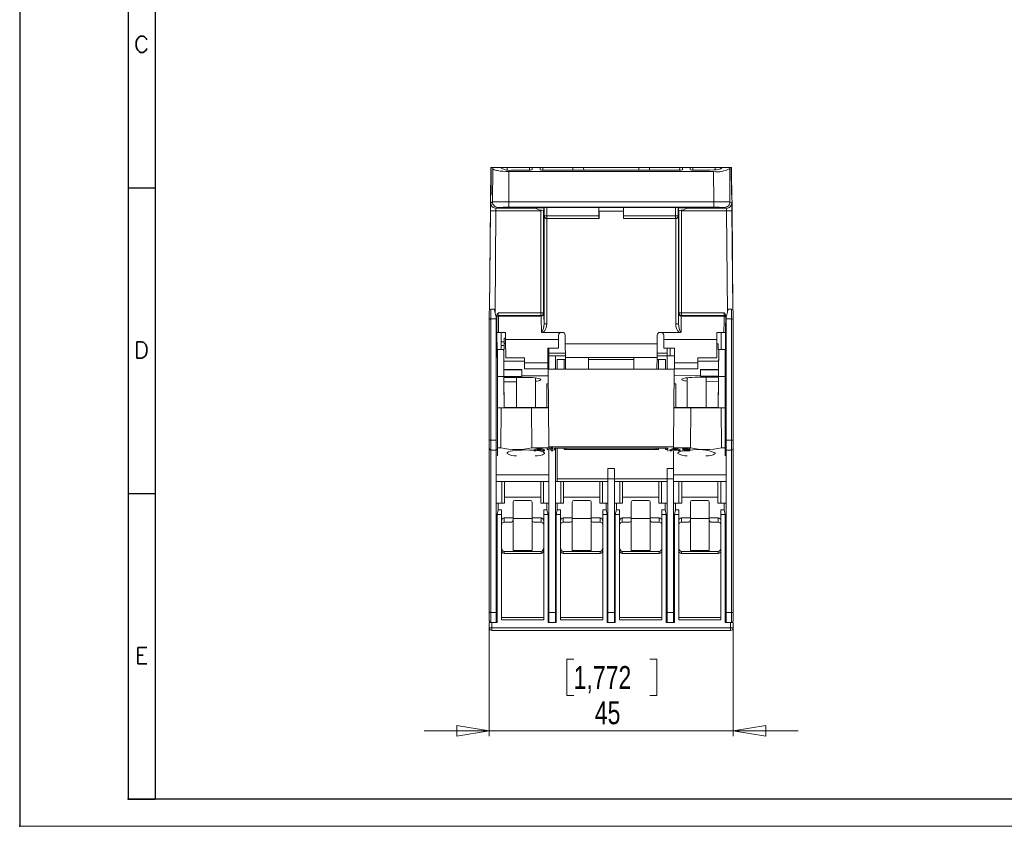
# Model space of a CAD drawing. Header units: millimetres. Extents: x 0 to 420, y 0 to 297.
# Tile 1 of 9: x 0 to 182, y 0 to 149. Entities that reach past the tile are written whole.
import ezdxf

# ---------------------------------------------------------------- set-up
doc = ezdxf.new("R2010")
doc.units = ezdxf.units.MM
doc.header["$PDSIZE"] = -1
doc.layers.add('FORMATO', color=7, linetype='Continuous')
doc.styles.add('SLDTEXTSTYLE0', font='ROMANS')
doc.styles.add('SLDTEXTSTYLE2', font='TXT', dxfattribs={"width": 0.75})
doc.dimstyles.new('SLDDIMSTYLE1', dxfattribs={"dimtxt": 4.233333, "dimasz": 6, "dimexe": 0, "dimexo": 0.0625, "dimgap": 1.058333, "dimtad": 1, "dimrnd": 1e-09, "dimzin": 12, "dimdsep": 46, "dimtxsty": 'SLDTEXTSTYLE2', "dimblk1": 'CLOSED', "dimblk2": 'CLOSED', "dimsah": 1, "dimcen": 0.09, "dimadec": 0, "dimazin": 3, "dimtfac": 1, "dimtmove": 0, "dimatfit": 0, "dimldrblk": 'CLOSED', "dimfxl": 1, "dimfrac": 2, "dimtolj": 1, "dimtzin": 12, "dimarcsym": 0})

# ---------------------------------------------------------------- blocks, each defined once
blk = doc.blocks.new('_CLOSED')
at = {"color": 0, "linetype": 'ByBlock', "lineweight": -2}
for p, q in [((-1, 0.166667), (0, 0)), ((-1, 0.166667), (-1, -0.166667)), ((0, 0), (-1, -0.166667)), ((0, 0), (-1, 0))]:
    blk.add_line(p, q, dxfattribs=at)
blk = doc.blocks.new('_D_2')
at = {"color": 7, "linetype": 'Continuous', "lineweight": 0}
for p, q in [((86.64, 36.92), (86.64, 16.61)), ((131.64, 36.92), (131.64, 16.61)), ((102.21, 30.84), (100.92, 30.84)), ((100.92, 30.84), (100.92, 24.11)), ((116.28, 30.84), (117.57, 30.84)), ((117.57, 30.84), (117.57, 24.11)), ((100.92, 24.11), (102.21, 24.11)), ((117.57, 24.11), (116.28, 24.11)), ((86.64, 17.61), (74.64, 17.61)), ((86.64, 17.61), (131.64, 17.61)), ((131.64, 17.61), (143.64, 17.61))]:
    blk.add_line(p, q, dxfattribs=at)
at = {"color": 7, "linetype": 'Continuous', "lineweight": 0, "xscale": 6, "yscale": 6}
blk.add_blockref('_CLOSED', (86.64, 17.61, -1.49), dxfattribs=at)
at = {"color": 7, "linetype": 'Continuous', "lineweight": 0, "xscale": 6, "yscale": 6, "rotation": 180}
blk.add_blockref('_CLOSED', (131.64, 17.61, -1.49), dxfattribs=at)
at = {"color": 7, "linetype": 'Continuous', "lineweight": 0, "char_height": 4.233, "attachment_point": 1, "style": 'SLDTEXTSTYLE2'}
for s, insert in [('1,772', (102.21, 29.57)), ('45', (106.11, 23.07))]:
    blk.add_mtext(s, dxfattribs=dict(at, insert=insert))

msp = doc.modelspace()

# ---------------------------------------------------------------- linework, layer by layer
at = {"color": 7, "linetype": 'Continuous', "lineweight": 15}
for p, q in [((86.886, 116.52), (86.92, 120.206)), ((86.92, 120.206), (86.95, 121.52)), ((86.991, 120.206), (86.92, 120.206)), ((86.95, 121.52), (87.003, 121.52)), ((87.003, 121.559), (86.958, 116.52)), ((87.003, 121.52), (86.958, 116.52)), ((87.264, 121.52), (87.003, 121.52)), ((87.228, 115.195), (87.281, 121.334)), ((87.281, 121.334), (87.264, 121.52)), ((87.264, 121.52), (88.805, 121.52)), ((88.805, 121.52), (88.806, 121.449)), ((88.805, 121.52), (89.936, 121.52)), ((89.936, 121.52), (94.067, 121.52)), ((90.227, 115.203), (90.276, 120.814)), ((127.995, 120.814), (90.276, 120.814)), ((90.936, 121.075), (94.059, 121.075)), ((94.067, 121.52), (94.567, 121.52)), ((94.56, 121.163), (94.567, 121.52)), ((94.567, 121.52), (96.005, 121.52)), ((96.005, 121.52), (96.011, 121.145)), ((96.005, 121.52), (96.505, 121.52)), ((96.505, 121.52), (102.049, 121.52)), ((96.513, 121.057), (121.759, 121.057)), ((104.049, 121.52), (104.057, 121.057)), ((104.049, 121.52), (114.223, 121.52)), ((114.223, 121.52), (114.215, 121.057)), ((121.767, 121.52), (116.223, 121.52)), ((121.767, 121.52), (122.267, 121.52)), ((122.267, 121.52), (122.26, 121.145)), ((122.267, 121.52), (123.705, 121.52)), ((123.711, 121.163), (123.705, 121.52)), ((123.705, 121.52), (124.205, 121.52)), ((124.205, 121.52), (128.336, 121.52)), ((124.213, 121.075), (127.336, 121.075)), ((127.995, 120.814), (128.044, 115.203)), ((128.336, 121.52), (129.467, 121.52)), ((129.467, 121.52), (129.465, 121.449)), ((129.467, 121.52), (131.007, 121.52)), ((131.007, 121.52), (130.99, 121.334)), ((130.99, 121.334), (131.044, 115.195)), ((131.268, 121.52), (131.007, 121.52)), ((131.268, 121.52), (131.314, 116.52)), ((131.268, 121.52), (131.321, 121.52)), ((131.352, 120.206), (131.28, 120.206)), ((131.321, 121.52), (131.352, 120.206)), ((131.352, 120.206), (131.385, 116.52)), ((86.858, 116.52), (86.841, 114.575)), ((86.958, 116.52), (86.858, 116.52)), ((131.414, 116.52), (131.314, 116.52)), ((131.431, 114.575), (131.414, 116.52)), ((86.672, 95.224), (86.841, 114.575)), ((86.902, 115.033), (87.228, 115.195)), ((90.227, 115.203), (128.044, 115.203)), ((90.227, 114.203), (90.227, 115.203)), ((128.044, 115.203), (128.044, 114.203)), ((131.044, 115.195), (131.369, 115.033)), ((131.6, 95.224), (131.431, 114.575)), ((86.704, 95.31), (86.863, 113.533)), ((96.14, 113.524), (87.863, 113.524)), ((87.902, 114.024), (88.227, 114.186)), ((95.133, 114.024), (87.902, 114.024)), ((89.383, 114.177), (89.384, 114.135)), ((90.227, 114.203), (128.044, 114.203)), ((93.888, 114.135), (93.889, 114.177)), ((94.997, 114.094), (96.71, 114.094)), ((96.282, 113.666), (96.14, 113.524)), ((96.14, 94.747), (96.14, 113.524)), ((96.64, 113.627), (96.64, 94.747)), ((96.767, 114.151), (96.71, 114.094)), ((96.71, 114.094), (96.71, 113.624)), ((96.741, 112.624), (96.767, 112.651)), ((96.767, 112.651), (96.767, 114.151)), ((96.767, 112.651), (97.267, 112.651)), ((106.86, 114.155), (97.267, 114.155)), ((97.267, 114.155), (97.267, 112.651)), ((97.267, 112.651), (97.267, 112.151)), ((97.267, 112.651), (106.86, 112.651)), ((111.412, 114.155), (106.86, 114.155)), ((106.86, 112.651), (106.86, 114.155)), ((106.872, 113.52), (106.872, 114.155)), ((106.886, 113.52), (106.872, 113.52)), ((106.886, 113.52), (106.886, 112.129)), ((111.386, 113.52), (106.886, 113.52)), ((111.4, 113.52), (111.386, 113.52)), ((111.386, 112.129), (111.386, 113.52)), ((111.4, 114.155), (111.4, 113.52)), ((121.005, 114.155), (111.412, 114.155)), ((111.412, 114.155), (111.412, 112.651)), ((111.412, 112.651), (121.005, 112.651)), ((121.005, 112.651), (121.005, 114.155)), ((121.005, 112.151), (121.005, 112.651)), ((121.005, 112.651), (121.505, 112.651)), ((121.562, 114.094), (121.505, 114.151)), ((121.505, 114.151), (121.505, 112.651)), ((121.505, 112.651), (121.531, 112.624)), ((123.275, 114.094), (121.562, 114.094)), ((121.562, 113.624), (121.562, 114.094)), ((121.631, 94.747), (121.631, 113.627)), ((121.99, 113.666), (122.131, 113.524)), ((130.408, 113.524), (122.131, 113.524)), ((122.131, 113.524), (122.131, 94.747)), ((130.369, 114.024), (123.138, 114.024)), ((124.383, 114.177), (124.384, 114.135)), ((128.888, 114.135), (128.889, 114.177)), ((130.044, 114.186), (130.369, 114.024)), ((131.408, 113.533), (131.567, 95.31)), ((96.741, 92.731), (96.741, 112.624)), ((97.241, 112.129), (97.245, 112.129)), ((97.241, 112.129), (97.241, 92.731)), ((97.267, 112.151), (97.245, 112.129)), ((106.886, 112.129), (97.245, 112.129)), ((106.864, 112.151), (97.267, 112.151)), ((106.864, 112.151), (106.886, 112.129)), ((111.386, 112.129), (111.408, 112.151)), ((121.027, 112.129), (111.386, 112.129)), ((121.005, 112.151), (111.408, 112.151)), ((121.027, 112.129), (121.005, 112.151)), ((121.027, 112.129), (121.031, 112.129)), ((121.031, 92.731), (121.031, 112.129)), ((121.531, 112.624), (121.531, 92.731)), ((86.636, 93.495), (86.636, 95.12)), ((86.936, 95.42), (86.936, 93.62)), ((86.936, 95.42), (87.536, 95.42)), ((87.936, 93.927), (87.536, 95.42)), ((88.304, 94.747), (96.14, 94.747)), ((96.14, 94.747), (96.14, 94.248)), ((96.64, 94.747), (96.14, 94.747)), ((96.64, 94.747), (96.704, 94.619)), ((121.567, 94.619), (121.631, 94.747)), ((122.131, 94.747), (121.631, 94.747)), ((122.131, 94.248), (122.131, 94.747)), ((122.131, 94.747), (129.967, 94.747)), ((130.736, 95.42), (130.336, 93.927)), ((130.736, 95.42), (131.336, 95.42)), ((131.336, 93.62), (131.336, 95.42)), ((131.636, 95.12), (131.636, 93.495)), ((86.636, 71.344), (86.636, 93.495)), ((86.936, 93.62), (87.936, 93.62)), ((86.936, 93.62), (86.936, 71.22)), ((87.936, 93.927), (87.936, 93.62)), ((87.936, 93.62), (87.936, 71.22)), ((88.012, 93.816), (88.011, 93.945)), ((88.312, 94.119), (88.311, 94.248)), ((96.14, 94.248), (88.311, 94.248)), ((88.312, 94.119), (96.204, 94.119)), ((96.204, 94.119), (96.14, 94.248)), ((97.241, 92.731), (96.741, 92.731)), ((121.031, 92.731), (121.531, 92.731)), ((122.131, 94.248), (122.067, 94.119)), ((129.959, 94.119), (122.067, 94.119)), ((129.96, 94.248), (122.131, 94.248)), ((129.96, 94.248), (129.959, 94.119)), ((130.26, 93.945), (130.259, 93.816)), ((130.336, 93.62), (130.336, 93.927)), ((130.336, 93.62), (131.336, 93.62)), ((130.336, 71.22), (130.336, 93.62)), ((131.336, 71.22), (131.336, 93.62)), ((131.636, 93.495), (131.636, 71.344)), ((87.936, 91.12), (88.036, 91.12)), ((88.036, 91.12), (88.337, 91.12)), ((88.068, 87.485), (88.036, 91.12)), ((89.636, 91.12), (88.337, 91.12)), ((88.831, 87.963), (88.859, 91.12)), ((96.248, 91.187), (96.352, 91.12)), ((96.352, 91.12), (96.566, 91.12)), ((96.609, 91.12), (96.352, 91.12)), ((96.609, 91.12), (100.14, 91.12)), ((118.131, 91.12), (121.662, 91.12)), ((121.662, 91.12), (121.919, 91.12)), ((121.919, 91.12), (122.023, 91.187)), ((128.636, 91.12), (129.935, 91.12)), ((129.441, 87.963), (129.413, 91.12)), ((129.935, 91.12), (130.236, 91.12)), ((130.236, 91.12), (130.204, 87.485)), ((130.236, 91.12), (130.336, 91.12)), ((89.386, 89.398), (88.844, 89.398)), ((89.386, 90.082), (89.645, 90.083)), ((89.386, 89.102), (89.386, 90.082)), ((89.654, 89.06), (89.386, 89.059)), ((89.386, 89.059), (89.386, 87.94)), ((89.636, 89.33), (89.636, 90.03)), ((89.636, 89.246), (89.636, 89.33)), ((89.636, 89.246), (89.636, 89.06)), ((89.647, 89.823), (99.436, 89.823)), ((89.647, 89.823), (89.677, 86.42)), ((99.436, 89.823), (99.436, 90.62)), ((99.436, 89.823), (99.436, 88.22)), ((100.64, 90.624), (100.654, 89.02)), ((100.654, 89.02), (100.676, 86.52)), ((100.654, 89.02), (117.617, 89.02)), ((117.596, 86.52), (117.617, 89.02)), ((117.631, 90.624), (117.617, 89.02)), ((118.836, 90.62), (118.836, 89.823)), ((118.836, 88.22), (118.836, 89.823)), ((118.836, 89.823), (128.624, 89.823)), ((128.624, 89.823), (128.595, 86.42)), ((128.886, 89.013), (128.617, 89.017)), ((128.636, 89.33), (128.636, 89.248)), ((128.636, 89.248), (128.636, 89.017)), ((87.936, 87.32), (88.069, 87.32)), ((89.293, 87.963), (88.135, 87.963)), ((88.136, 82.963), (88.136, 87.954)), ((88.838, 88.718), (89.386, 88.716)), ((89.293, 87.94), (89.386, 87.94)), ((97.436, 88.22), (99.436, 88.22)), ((97.436, 85.52), (97.436, 88.22)), ((97.605, 88.22), (97.617, 86.82)), ((97.612, 87.32), (100.669, 87.32)), ((117.603, 87.32), (119.447, 87.32)), ((120.836, 88.22), (118.836, 88.22)), ((119.439, 88.22), (119.451, 86.82)), ((120.023, 88.22), (120.028, 86.82)), ((120.836, 85.52), (120.836, 88.22)), ((128.886, 87.94), (128.886, 89.013)), ((128.886, 87.94), (128.979, 87.94)), ((130.137, 87.963), (128.979, 87.963)), ((130.136, 82.963), (130.136, 87.954)), ((130.203, 87.32), (130.336, 87.32)), ((88.073, 86.82), (87.936, 86.82)), ((88.076, 86.52), (88.136, 86.52)), ((89.311, 85.815), (89.324, 84.363)), ((89.677, 86.42), (93.136, 86.42)), ((93.136, 86.42), (93.136, 85.52)), ((93.136, 85.52), (97.436, 85.52)), ((93.136, 85.52), (93.136, 84.42)), ((97.436, 85.52), (97.436, 84.42)), ((98.836, 86.82), (97.616, 86.82)), ((97.624, 85.815), (97.636, 84.416)), ((98.836, 86.82), (98.836, 84.356)), ((100.673, 86.82), (98.836, 86.82)), ((100.436, 86.12), (99.136, 86.12)), ((99.136, 86.12), (99.136, 84.356)), ((100.436, 86.12), (100.679, 86.12)), ((100.436, 86.12), (100.436, 84.356)), ((100.676, 86.52), (100.695, 84.356)), ((100.676, 86.52), (104.936, 86.52)), ((104.936, 84.356), (104.936, 86.52)), ((104.936, 86.52), (113.336, 86.52)), ((104.936, 86.12), (113.336, 86.12)), ((113.336, 86.52), (113.336, 84.356)), ((113.336, 86.52), (117.596, 86.52)), ((117.577, 84.356), (117.596, 86.52)), ((117.592, 86.12), (117.836, 86.12)), ((119.476, 86.82), (117.598, 86.82)), ((117.836, 86.12), (117.836, 84.356)), ((119.136, 86.12), (117.836, 86.12)), ((119.136, 86.12), (119.136, 84.356)), ((119.476, 86.82), (119.476, 84.509)), ((120.836, 86.82), (119.476, 86.82)), ((125.136, 85.52), (120.836, 85.52)), ((120.836, 85.52), (120.836, 84.42)), ((128.595, 86.42), (125.136, 86.42)), ((125.136, 86.42), (125.136, 85.52)), ((125.136, 85.52), (125.136, 84.42)), ((128.96, 85.815), (128.948, 84.363)), ((130.136, 86.52), (130.196, 86.52)), ((130.336, 86.82), (130.198, 86.82)), ((89.324, 84.363), (89.323, 84.419)), ((89.323, 84.419), (89.345, 81.927)), ((89.324, 84.363), (92.636, 84.306)), ((89.325, 84.213), (92.636, 84.165)), ((92.636, 84.306), (92.636, 83.121)), ((93.136, 84.42), (97.436, 84.42)), ((97.519, 84.416), (97.519, 84.321)), ((97.636, 84.416), (97.519, 84.416)), ((97.519, 84.321), (120.753, 84.321)), ((97.519, 84.321), (97.644, 69.999)), ((97.636, 84.416), (97.636, 84.547)), ((98.801, 84.356), (98.801, 84.547)), ((98.801, 84.356), (119.471, 84.356)), ((119.471, 84.509), (119.471, 84.356)), ((120.753, 84.321), (120.628, 69.999)), ((120.753, 84.416), (121.036, 84.416)), ((120.753, 84.321), (120.753, 84.416)), ((125.136, 84.42), (120.836, 84.42)), ((121.036, 84.416), (121.036, 84.42)), ((128.948, 84.363), (125.636, 84.306)), ((125.636, 84.306), (125.636, 83.16)), ((128.947, 84.213), (125.636, 84.165)), ((128.948, 84.421), (128.926, 81.856)), ((128.948, 84.363), (128.948, 84.421)), ((89.335, 82.963), (88.136, 82.963)), ((88.136, 82.963), (88.136, 77.191)), ((88.136, 82.877), (88.136, 82.715)), ((92.636, 82.981), (89.334, 82.972)), ((93.636, 82.813), (89.334, 82.814)), ((89.334, 82.032), (91.636, 82.031)), ((89.386, 77.191), (89.335, 82.963)), ((89.345, 81.927), (89.345, 81.88)), ((89.345, 81.88), (89.386, 77.244)), ((91.636, 82.813), (91.636, 77.244)), ((92.636, 83.121), (97.53, 83.121)), ((92.636, 83.121), (92.636, 82.981)), ((95.136, 77.245), (95.136, 82.733)), ((125.636, 83.16), (120.741, 83.118)), ((123.136, 82.752), (123.136, 77.245)), ((128.935, 82.881), (124.636, 82.844)), ((125.636, 83.16), (125.636, 83.02)), ((125.636, 83.02), (128.936, 83.039)), ((126.636, 77.244), (126.636, 82.861)), ((126.636, 82.079), (128.928, 82.098)), ((128.886, 77.191), (128.936, 82.963)), ((128.926, 81.809), (128.886, 77.244)), ((128.926, 81.856), (128.926, 81.809)), ((130.136, 82.963), (128.936, 82.963)), ((130.136, 82.963), (130.136, 77.191)), ((130.136, 82.877), (130.136, 82.715)), ((97.543, 81.639), (97.236, 81.639)), ((97.236, 77.245), (97.236, 81.639)), ((120.729, 81.639), (121.036, 81.639)), ((121.036, 77.245), (121.036, 81.639)), ((88.136, 77.191), (88.846, 77.191)), ((88.136, 77.191), (88.136, 69.843)), ((88.76, 69.843), (88.846, 77.191)), ((88.846, 77.191), (89.386, 77.191)), ((97.236, 77.245), (89.386, 77.244)), ((89.386, 77.244), (89.386, 77.207)), ((89.386, 77.207), (89.386, 77.191)), ((97.581, 77.191), (94.426, 77.191)), ((94.426, 77.191), (94.511, 69.843)), ((97.581, 77.245), (97.236, 77.245)), ((120.69, 77.245), (121.036, 77.245)), ((123.846, 77.191), (120.69, 77.191)), ((121.036, 77.245), (128.886, 77.244)), ((123.76, 69.843), (123.846, 77.191)), ((128.886, 77.244), (128.886, 77.207)), ((128.886, 77.207), (128.886, 77.191)), ((128.886, 77.191), (129.426, 77.191)), ((129.426, 77.191), (130.136, 77.191)), ((129.426, 77.191), (129.511, 69.843)), ((130.136, 77.191), (130.136, 69.843)), ((86.636, 69.72), (86.636, 71.344)), ((86.936, 71.22), (87.936, 71.22)), ((86.936, 71.22), (86.936, 69.42)), ((87.936, 71.22), (87.936, 69.42)), ((131.336, 71.22), (130.336, 71.22)), ((130.336, 69.42), (130.336, 71.22)), ((131.336, 69.42), (131.336, 71.22)), ((131.636, 71.344), (131.636, 69.72)), ((86.636, 39.544), (86.636, 69.72)), ((86.936, 69.42), (87.936, 69.42)), ((86.936, 69.42), (86.936, 39.42)), ((87.936, 69.52), (88.136, 69.52)), ((87.936, 69.42), (87.936, 39.42)), ((88.136, 68.321), (88.136, 69.843)), ((88.136, 69.843), (88.76, 69.843)), ((94.511, 69.843), (97.645, 69.843)), ((95.728, 69.833), (94.916, 69.442)), ((94.916, 69.245), (95.728, 69.636)), ((94.916, 69.442), (94.916, 69.245)), ((95.231, 69.245), (94.916, 69.245)), ((95.524, 69.385), (95.231, 69.245)), ((96.228, 69.385), (95.524, 69.385)), ((95.621, 69.432), (95.876, 69.555)), ((96.131, 69.432), (95.621, 69.432)), ((96.024, 69.833), (95.728, 69.833)), ((95.728, 69.636), (95.728, 69.833)), ((95.728, 69.636), (96.024, 69.636)), ((95.876, 69.555), (96.131, 69.432)), ((96.836, 69.442), (96.024, 69.833)), ((96.024, 69.636), (96.024, 69.833)), ((96.024, 69.636), (96.836, 69.245)), ((96.52, 69.245), (96.228, 69.385)), ((96.836, 69.245), (96.52, 69.245)), ((96.836, 69.245), (96.836, 69.442)), ((98.036, 69.833), (97.336, 69.724)), ((97.336, 69.527), (97.336, 69.724)), ((97.336, 69.527), (98.036, 69.636)), ((97.547, 69.494), (97.336, 69.527)), ((98.036, 69.57), (97.547, 69.494)), ((97.636, 69.382), (97.636, 39.42)), ((97.644, 69.999), (120.628, 69.999)), ((97.644, 69.999), (97.645, 69.843)), ((98.336, 69.833), (98.036, 69.833)), ((98.036, 69.636), (98.036, 69.833)), ((98.036, 69.636), (98.336, 69.636)), ((98.036, 69.245), (98.036, 69.57)), ((98.036, 69.245), (98.336, 69.245)), ((98.336, 69.636), (98.336, 69.833)), ((98.336, 69.636), (98.336, 69.245)), ((98.67, 69.382), (98.674, 69.762)), ((98.836, 69.52), (98.671, 69.52)), ((119.598, 69.762), (98.674, 69.762)), ((98.836, 69.762), (98.836, 69.52)), ((98.836, 69.52), (98.836, 39.42)), ((99.136, 69.762), (99.136, 64.12)), ((100.436, 69.762), (100.436, 69.52)), ((117.836, 69.52), (100.436, 69.52)), ((100.822, 69.762), (100.824, 69.52)), ((100.824, 69.52), (117.447, 69.52)), ((117.449, 69.762), (117.447, 69.52)), ((117.836, 69.762), (117.836, 69.52)), ((119.136, 69.762), (119.136, 69.52)), ((119.136, 69.52), (119.6, 69.52)), ((119.476, 69.762), (119.476, 69.52)), ((119.598, 69.762), (119.603, 69.207)), ((120.748, 69.833), (119.936, 69.442)), ((119.936, 69.245), (120.748, 69.636)), ((119.936, 69.442), (119.936, 69.245)), ((120.251, 69.245), (119.936, 69.245)), ((120.543, 69.385), (120.251, 69.245)), ((121.256, 69.385), (120.543, 69.385)), ((120.628, 69.999), (120.626, 69.843)), ((120.626, 69.843), (123.76, 69.843)), ((120.636, 66.022), (120.636, 69.207)), ((120.64, 69.432), (120.903, 69.559)), ((121.16, 69.432), (120.64, 69.432)), ((121.063, 69.833), (120.748, 69.833)), ((120.748, 69.636), (120.748, 69.833)), ((120.748, 69.636), (121.063, 69.636)), ((120.903, 69.559), (121.16, 69.432)), ((121.856, 69.442), (121.063, 69.833)), ((121.063, 69.636), (121.063, 69.833)), ((121.063, 69.636), (121.856, 69.245)), ((121.541, 69.245), (121.256, 69.385)), ((121.856, 69.245), (121.541, 69.245)), ((121.856, 69.245), (121.856, 69.442)), ((122.356, 69.534), (122.356, 69.732)), ((122.356, 69.534), (122.356, 69.511)), ((122.451, 69.511), (122.356, 69.489)), ((122.356, 69.511), (122.656, 69.511)), ((123.293, 69.503), (122.356, 69.292)), ((122.356, 69.292), (122.356, 69.489)), ((122.356, 69.292), (122.356, 69.245)), ((122.356, 69.245), (123.656, 69.245)), ((122.656, 69.511), (122.656, 69.534)), ((123.54, 69.476), (122.721, 69.292)), ((122.721, 69.292), (123.656, 69.292)), ((123.656, 69.534), (123.656, 69.732)), ((123.656, 69.292), (123.656, 69.489)), ((123.656, 69.292), (123.656, 69.245)), ((129.511, 69.843), (130.136, 69.843)), ((130.136, 69.843), (130.136, 68.321)), ((130.136, 69.52), (130.336, 69.52)), ((130.336, 69.42), (131.336, 69.42)), ((130.336, 39.42), (130.336, 69.42)), ((131.336, 39.42), (131.336, 69.42)), ((131.636, 69.72), (131.636, 39.544)), ((89.936, 68.789), (89.936, 68.89)), ((96.836, 68.89), (96.836, 68.789)), ((121.436, 68.789), (121.436, 68.89)), ((128.336, 68.89), (128.336, 68.789)), ((108.536, 66.022), (109.736, 66.022)), ((108.536, 64.116), (108.536, 66.022)), ((109.736, 64.116), (109.736, 66.022)), ((119.436, 66.022), (120.636, 66.022)), ((119.436, 64.116), (119.436, 66.022)), ((120.636, 64.116), (120.636, 66.022)), ((87.936, 64.82), (97.636, 64.82)), ((88.936, 63.62), (87.936, 63.62)), ((88.936, 59.62), (88.936, 63.62)), ((89.436, 63.62), (88.936, 63.62)), ((89.436, 59.62), (89.436, 63.62)), ((96.136, 63.62), (89.436, 63.62)), ((96.136, 59.62), (96.136, 63.62)), ((96.636, 63.62), (96.136, 63.62)), ((96.636, 59.62), (96.636, 63.62)), ((97.636, 63.62), (96.636, 63.62)), ((99.136, 63.62), (98.836, 63.62)), ((99.136, 64.12), (108.536, 64.12)), ((99.136, 63.62), (99.136, 64.12)), ((108.536, 63.62), (99.136, 63.62)), ((99.836, 59.62), (99.836, 63.62)), ((100.336, 59.62), (100.336, 63.62)), ((107.036, 59.62), (107.036, 63.62)), ((107.536, 59.62), (107.536, 63.62)), ((108.536, 64.116), (109.736, 64.116)), ((108.536, 64.116), (108.536, 39.42)), ((109.736, 64.12), (119.436, 64.12)), ((109.736, 64.116), (109.736, 39.42)), ((119.436, 63.62), (109.736, 63.62)), ((110.736, 59.62), (110.736, 63.62)), ((111.236, 59.62), (111.236, 63.62)), ((117.936, 59.62), (117.936, 63.62)), ((118.436, 59.62), (118.436, 63.62)), ((119.436, 64.116), (120.636, 64.116)), ((119.436, 64.116), (119.436, 39.42)), ((120.636, 64.82), (130.336, 64.82)), ((120.636, 64.116), (120.636, 39.42)), ((121.636, 63.62), (120.636, 63.62)), ((121.636, 59.62), (121.636, 63.62)), ((122.136, 63.62), (121.636, 63.62)), ((122.136, 59.62), (122.136, 63.62)), ((128.836, 63.62), (122.136, 63.62)), ((128.836, 59.62), (128.836, 63.62)), ((129.336, 63.62), (128.836, 63.62)), ((129.336, 59.62), (129.336, 63.62)), ((130.336, 63.62), (129.336, 63.62)), ((96.136, 60.72), (89.436, 60.72)), ((91.336, 60.12), (94.236, 60.12)), ((107.036, 60.72), (100.336, 60.72)), ((102.236, 60.12), (105.136, 60.12)), ((117.936, 60.72), (111.236, 60.72)), ((113.136, 60.12), (116.036, 60.12)), ((128.836, 60.72), (122.136, 60.72)), ((124.036, 60.12), (126.936, 60.12)), ((88.936, 59.62), (87.936, 59.62)), ((88.086, 57.52), (88.286, 58.386)), ((88.286, 59.62), (88.286, 58.386)), ((88.286, 58.386), (88.886, 58.386)), ((88.886, 58.386), (88.886, 57.52)), ((89.436, 59.62), (88.936, 59.62)), ((91.036, 56.92), (91.036, 59.82)), ((94.536, 59.82), (94.536, 56.92)), ((96.636, 59.62), (96.136, 59.62)), ((97.636, 59.62), (96.636, 59.62)), ((96.686, 58.386), (97.286, 58.386)), ((96.686, 58.386), (96.686, 57.52)), ((97.286, 58.386), (97.286, 59.62)), ((97.486, 57.52), (97.286, 58.386)), ((99.836, 59.62), (98.836, 59.62)), ((98.986, 57.52), (99.186, 58.386)), ((99.186, 59.62), (99.186, 58.386)), ((99.186, 58.386), (99.786, 58.386)), ((99.786, 58.386), (99.786, 57.52)), ((100.336, 59.62), (99.836, 59.62)), ((101.936, 56.92), (101.936, 59.82)), ((105.436, 59.82), (105.436, 56.92)), ((107.536, 59.62), (107.036, 59.62)), ((108.536, 59.62), (107.536, 59.62)), ((107.586, 58.386), (108.186, 58.386)), ((107.586, 58.386), (107.586, 57.52)), ((108.186, 58.386), (108.186, 59.62)), ((108.386, 57.52), (108.186, 58.386)), ((110.736, 59.62), (109.736, 59.62)), ((109.886, 57.52), (110.086, 58.386)), ((110.086, 59.62), (110.086, 58.386)), ((110.086, 58.386), (110.686, 58.386)), ((110.686, 58.386), (110.686, 57.52)), ((111.236, 59.62), (110.736, 59.62)), ((112.836, 56.92), (112.836, 59.82)), ((116.336, 59.82), (116.336, 56.92)), ((118.436, 59.62), (117.936, 59.62)), ((119.436, 59.62), (118.436, 59.62)), ((118.486, 58.386), (119.086, 58.386)), ((118.486, 58.386), (118.486, 57.52)), ((119.086, 58.386), (119.086, 59.62)), ((119.286, 57.52), (119.086, 58.386)), ((121.636, 59.62), (120.636, 59.62)), ((120.786, 57.52), (120.986, 58.386)), ((120.986, 59.62), (120.986, 58.386)), ((120.986, 58.386), (121.586, 58.386)), ((121.586, 58.386), (121.586, 57.52)), ((122.136, 59.62), (121.636, 59.62)), ((123.736, 56.92), (123.736, 59.82)), ((127.236, 59.82), (127.236, 56.92)), ((129.336, 59.62), (128.836, 59.62)), ((130.336, 59.62), (129.336, 59.62)), ((129.386, 58.386), (129.986, 58.386)), ((129.386, 58.386), (129.386, 57.52)), ((129.986, 58.386), (129.986, 59.62)), ((129.986, 58.386), (130.186, 57.52)), ((88.086, 56.82), (87.936, 56.82)), ((88.086, 57.52), (88.086, 37.62)), ((88.886, 57.52), (88.086, 57.52)), ((88.886, 38.12), (88.886, 57.52)), ((89.386, 56.92), (91.036, 56.92)), ((89.386, 56.92), (89.386, 56.12)), ((91.036, 56.42), (91.036, 56.92)), ((94.536, 56.82), (91.036, 56.82)), ((91.036, 56.42), (91.036, 50.87)), ((94.536, 56.92), (96.186, 56.92)), ((94.536, 56.92), (94.536, 56.42)), ((94.536, 50.87), (94.536, 56.42)), ((96.186, 56.12), (96.186, 56.92)), ((96.686, 57.52), (96.686, 38.12)), ((97.486, 57.52), (96.686, 57.52)), ((97.486, 37.62), (97.486, 57.52)), ((97.636, 56.82), (97.486, 56.82)), ((98.986, 56.82), (98.836, 56.82)), ((98.986, 57.52), (98.986, 37.62)), ((99.786, 57.52), (98.986, 57.52)), ((99.786, 38.12), (99.786, 57.52)), ((100.286, 56.92), (101.936, 56.92)), ((100.286, 56.92), (100.286, 56.12)), ((101.936, 56.42), (101.936, 56.92)), ((105.436, 56.82), (101.936, 56.82)), ((101.936, 56.42), (101.936, 50.87)), ((105.436, 56.92), (107.086, 56.92)), ((105.436, 56.92), (105.436, 56.42)), ((105.436, 50.87), (105.436, 56.42)), ((107.086, 56.12), (107.086, 56.92)), ((107.586, 57.52), (107.586, 38.12)), ((108.386, 57.52), (107.586, 57.52)), ((108.386, 37.62), (108.386, 57.52)), ((108.536, 56.82), (108.386, 56.82)), ((109.886, 56.82), (109.736, 56.82)), ((109.886, 57.52), (109.886, 37.62)), ((110.686, 57.52), (109.886, 57.52)), ((110.686, 38.12), (110.686, 57.52)), ((111.186, 56.92), (112.836, 56.92)), ((111.186, 56.92), (111.186, 56.12)), ((112.836, 56.42), (112.836, 56.92)), ((116.336, 56.82), (112.836, 56.82)), ((112.836, 56.42), (112.836, 50.87)), ((116.336, 56.92), (117.986, 56.92)), ((116.336, 56.92), (116.336, 56.42)), ((116.336, 50.87), (116.336, 56.42)), ((117.986, 56.12), (117.986, 56.92)), ((118.486, 57.52), (118.486, 38.12)), ((119.286, 57.52), (118.486, 57.52)), ((119.286, 37.62), (119.286, 57.52)), ((119.436, 56.82), (119.286, 56.82)), ((120.786, 56.82), (120.636, 56.82)), ((121.586, 57.52), (120.786, 57.52)), ((120.786, 57.52), (120.786, 37.62)), ((121.586, 38.12), (121.586, 57.52)), ((122.086, 56.92), (123.736, 56.92)), ((122.086, 56.92), (122.086, 56.12)), ((123.736, 56.42), (123.736, 56.92)), ((127.236, 56.82), (123.736, 56.82)), ((123.736, 56.42), (123.736, 50.87)), ((127.236, 56.92), (128.886, 56.92)), ((127.236, 56.92), (127.236, 56.42)), ((127.236, 50.87), (127.236, 56.42)), ((128.886, 56.12), (128.886, 56.92)), ((129.386, 57.52), (129.386, 38.12)), ((130.186, 57.52), (129.386, 57.52)), ((130.186, 37.62), (130.186, 57.52)), ((130.336, 56.82), (130.186, 56.82)), ((89.386, 56.12), (90.736, 56.12)), ((94.836, 56.12), (96.186, 56.12)), ((100.286, 56.12), (101.636, 56.12)), ((105.736, 56.12), (107.086, 56.12)), ((111.186, 56.12), (112.536, 56.12)), ((116.636, 56.12), (117.986, 56.12)), ((122.086, 56.12), (123.436, 56.12)), ((127.536, 56.12), (128.886, 56.12)), ((91.036, 50.87), (94.536, 50.87)), ((91.286, 50.87), (91.286, 50.72)), ((94.286, 50.72), (94.286, 50.87)), ((101.936, 50.87), (105.436, 50.87)), ((102.186, 50.87), (102.186, 50.72)), ((105.186, 50.72), (105.186, 50.87)), ((112.836, 50.87), (116.336, 50.87)), ((113.086, 50.87), (113.086, 50.72)), ((116.086, 50.72), (116.086, 50.87)), ((123.736, 50.87), (127.236, 50.87)), ((123.986, 50.87), (123.986, 50.72)), ((126.986, 50.72), (126.986, 50.87)), ((89.386, 50.72), (89.386, 50.32)), ((89.386, 50.72), (96.186, 50.72)), ((89.386, 50.32), (96.186, 50.32)), ((96.186, 50.32), (96.186, 50.72)), ((100.286, 50.72), (100.286, 50.32)), ((100.286, 50.72), (107.086, 50.72)), ((100.286, 50.32), (107.086, 50.32)), ((107.086, 50.32), (107.086, 50.72)), ((111.186, 50.72), (111.186, 50.32)), ((111.186, 50.72), (117.986, 50.72)), ((111.186, 50.32), (117.986, 50.32)), ((117.986, 50.32), (117.986, 50.72)), ((122.086, 50.72), (122.086, 50.32)), ((122.086, 50.72), (128.886, 50.72)), ((122.086, 50.32), (128.886, 50.32)), ((128.886, 50.32), (128.886, 50.72)), ((88.086, 43.511), (87.936, 42.952)), ((97.486, 42.32), (97.636, 42.32)), ((97.486, 42.12), (97.614, 42.12)), ((97.636, 42.119), (97.614, 42.12)), ((98.836, 42.32), (98.986, 42.32)), ((108.386, 42.32), (108.536, 42.32)), ((108.413, 41.85), (108.536, 40.62)), ((109.736, 42.32), (109.886, 42.32)), ((109.736, 40.62), (109.859, 41.85)), ((119.286, 42.32), (119.436, 42.32)), ((120.636, 42.32), (120.786, 42.32)), ((120.657, 42.12), (120.636, 42.119)), ((120.657, 42.12), (120.786, 42.12)), ((130.186, 43.511), (130.336, 42.952)), ((87.936, 40.233), (88.086, 40.22)), ((130.336, 40.233), (130.186, 40.22)), ((86.636, 37.92), (86.636, 39.544)), ((86.936, 39.42), (87.936, 39.42)), ((86.936, 39.42), (86.936, 37.62)), ((87.936, 39.42), (87.936, 37.62)), ((88.886, 38.522), (96.686, 38.522)), ((97.636, 39.42), (98.836, 39.42)), ((97.636, 37.62), (97.636, 39.42)), ((98.836, 39.62), (98.864, 39.62)), ((98.836, 39.42), (98.836, 37.62)), ((99.786, 38.522), (107.586, 38.522)), ((108.536, 39.42), (109.736, 39.42)), ((108.536, 37.62), (108.536, 39.42)), ((109.736, 39.42), (109.736, 37.62)), ((110.686, 38.522), (118.486, 38.522)), ((119.407, 39.62), (119.436, 39.62)), ((119.436, 39.42), (120.636, 39.42)), ((119.436, 37.62), (119.436, 39.42)), ((120.636, 39.42), (120.636, 37.62)), ((121.586, 38.522), (129.386, 38.522)), ((130.336, 39.42), (131.336, 39.42)), ((130.336, 37.62), (130.336, 39.42)), ((131.336, 37.62), (131.336, 39.42)), ((131.636, 39.544), (131.636, 37.92)), ((86.636, 36.62), (86.636, 37.62)), ((86.636, 37.62), (86.936, 37.62)), ((87.136, 36.62), (86.636, 36.62)), ((86.936, 37.62), (87.936, 37.62)), ((87.136, 37.62), (87.136, 36.62)), ((131.136, 36.62), (87.136, 36.62)), ((87.136, 36.62), (87.136, 36.12)), ((87.936, 37.62), (88.086, 37.62)), ((96.686, 38.12), (88.886, 38.12)), ((97.486, 37.62), (97.636, 37.62)), ((98.836, 37.62), (97.636, 37.62)), ((98.836, 37.62), (98.986, 37.62)), ((107.586, 38.12), (99.786, 38.12)), ((108.386, 37.62), (108.536, 37.62)), ((109.736, 37.62), (108.536, 37.62)), ((109.736, 37.62), (109.886, 37.62)), ((118.486, 38.12), (110.686, 38.12)), ((119.286, 37.62), (119.436, 37.62)), ((120.636, 37.62), (119.436, 37.62)), ((120.636, 37.62), (120.786, 37.62)), ((129.386, 38.12), (121.586, 38.12)), ((130.186, 37.62), (130.336, 37.62)), ((130.336, 37.62), (131.336, 37.62)), ((131.136, 36.62), (131.136, 37.62)), ((131.636, 36.62), (131.136, 36.62)), ((131.136, 36.12), (131.136, 36.62)), ((131.336, 37.62), (131.636, 37.62)), ((131.636, 37.62), (131.636, 36.62)), ((87.136, 36.12), (131.136, 36.12))]:
    msp.add_line(p, q, dxfattribs=at)
at = {"color": 1, "linetype": 'Continuous', "lineweight": 15}
for p, q in [((89.936, 121.121), (89.936, 121.52)), ((94.067, 121.52), (94.059, 121.075)), ((96.513, 121.057), (96.505, 121.52)), ((102.049, 121.52), (102.057, 121.057)), ((116.223, 121.52), (116.215, 121.057)), ((121.759, 121.057), (121.767, 121.52)), ((124.213, 121.075), (124.205, 121.52)), ((128.336, 121.121), (128.336, 121.52)), ((87.7, 94.808), (87.863, 113.524)), ((130.408, 113.524), (130.572, 94.808)), ((88.843, 89.371), (89.386, 89.371)), ((88.068, 87.485), (88.136, 87.485)), ((130.204, 87.485), (130.136, 87.485)), ((89.311, 85.815), (93.136, 85.815)), ((97.436, 85.815), (97.624, 85.815)), ((125.136, 85.815), (128.96, 85.815)), ((123.293, 69.503), (123.293, 69.565)), ((89.936, 68.789), (89.942, 68.9)), ((96.83, 68.9), (96.836, 68.789)), ((121.436, 68.789), (121.442, 68.9)), ((128.33, 68.9), (128.336, 68.789))]:
    msp.add_line(p, q, dxfattribs=at)
at = {"color": 7, "linetype": 'Continuous', "lineweight": 15, "flags": 128}
for points in [[(90.276, 120.814), (89.713, 120.824), (89.159, 120.853), (88.635, 120.901), (88.393, 120.932), (88.167, 120.967), (87.983, 121.003), (87.811, 121.043), (87.654, 121.087), (87.519, 121.136), (87.361, 121.221), (87.281, 121.334)], [(104.049, 121.52), (104.007, 121.52), (103.887, 121.52), (103.463, 121.52), (102.836, 121.52), (102.456, 121.52), (102.049, 121.52)], [(116.223, 121.52), (115.816, 121.52), (115.436, 121.52), (114.809, 121.52), (114.384, 121.52), (114.265, 121.52), (114.223, 121.52)], [(127.336, 121.075), (128.134, 121.103), (128.509, 121.137), (128.845, 121.185), (129.097, 121.239), (129.304, 121.307), (129.377, 121.343), (129.438, 121.391), (129.465, 121.449)], [(86.863, 113.533), (86.87, 114.103), (86.876, 114.384)], [(86.863, 113.533), (86.885, 113.533), (86.944, 113.532), (87.038, 113.531), (87.162, 113.53), (87.313, 113.529), (87.485, 113.527), (87.67, 113.526), (87.863, 113.524)], [(96.71, 113.624), (95.827, 113.762), (94.997, 114.094)], [(123.275, 114.094), (122.445, 113.762), (121.562, 113.624)], [(131.408, 113.533), (131.386, 113.533), (131.327, 113.532), (131.234, 113.531), (131.109, 113.53), (130.959, 113.529), (130.787, 113.527), (130.601, 113.526), (130.408, 113.524)], [(131.396, 114.349), (131.401, 114.103), (131.408, 113.533)], [(88.011, 93.945), (88.011, 93.992), (88.01, 94.12)], [(88.036, 91.12), (88.031, 91.693), (88.026, 92.214), (88.022, 92.675), (88.019, 93.066), (88.016, 93.381), (88.014, 93.614), (88.013, 93.76), (88.012, 93.816)], [(88.337, 91.12), (88.331, 91.819), (88.326, 92.433), (88.322, 92.953), (88.319, 93.376), (88.316, 93.701), (88.314, 93.93), (88.313, 94.067), (88.312, 94.119)], [(96.741, 92.731), (96.629, 91.865), (96.488, 91.447), (96.385, 91.271), (96.321, 91.21), (96.285, 91.193), (96.248, 91.187)], [(122.023, 91.187), (121.986, 91.193), (121.951, 91.21), (121.887, 91.271), (121.784, 91.447), (121.643, 91.865), (121.531, 92.731)], [(129.959, 94.119), (129.959, 94.067), (129.958, 93.93), (129.956, 93.702), (129.953, 93.377), (129.95, 92.954), (129.945, 92.433), (129.94, 91.819), (129.935, 91.12)], [(130.259, 93.816), (130.259, 93.76), (130.258, 93.614), (130.256, 93.381), (130.253, 93.066), (130.249, 92.675), (130.245, 92.214), (130.241, 91.693), (130.236, 91.12)], [(130.262, 94.12), (130.261, 93.992), (130.26, 93.945)], [(89.636, 91.12), (89.641, 90.485), (89.647, 89.823)], [(128.636, 91.12), (128.63, 90.485), (128.624, 89.823)], [(88.076, 86.52), (88.075, 86.592), (88.074, 86.8), (88.071, 87.113), (88.068, 87.485)], [(89.293, 87.94), (89.296, 87.546), (89.3, 87.061), (89.305, 86.483), (89.311, 85.815)], [(89.335, 82.963), (89.33, 83.62), (89.325, 84.227), (89.316, 85.27), (89.313, 85.621), (89.31, 85.934), (89.307, 86.21), (89.305, 86.453), (89.303, 86.663), (89.298, 87.295), (89.295, 87.72), (89.293, 87.933), (89.293, 87.937)], [(97.624, 85.815), (97.617, 86.591), (97.611, 87.251), (97.608, 87.623), (97.605, 87.94), (97.603, 88.208), (97.603, 88.22)], [(97.612, 88.22), (97.617, 87.711), (97.62, 87.32)], [(128.936, 82.963), (128.942, 83.6), (128.947, 84.227), (128.952, 84.778), (128.956, 85.27), (128.96, 85.686), (128.963, 86.076), (128.966, 86.381), (128.968, 86.663), (128.974, 87.297), (128.977, 87.722), (128.979, 87.935), (128.979, 87.94)], [(128.96, 85.815), (128.966, 86.483), (128.971, 87.061), (128.975, 87.546), (128.979, 87.94)], [(130.204, 87.485), (130.201, 87.113), (130.198, 86.8), (130.196, 86.592), (130.196, 86.52)], [(93.636, 82.813), (94.109, 82.806), (94.565, 82.785), (95.014, 82.748), (95.413, 82.697), (95.735, 82.634), (95.964, 82.564), (96.093, 82.494), (96.136, 82.422), (96.093, 82.349), (95.964, 82.279), (95.735, 82.209), (95.413, 82.147), (95.136, 82.111)], [(124.636, 82.844), (124.033, 82.827), (123.536, 82.794), (123.267, 82.768), (123.046, 82.741), (122.868, 82.714), (122.546, 82.649), (122.316, 82.578), (122.18, 82.505), (122.136, 82.431), (122.18, 82.358), (122.316, 82.287), (122.546, 82.22), (122.643, 82.199), (122.751, 82.179), (122.868, 82.161), (123.136, 82.127)], [(94.916, 69.371), (94.706, 69.389), (94.059, 69.42), (93.386, 69.43), (92.713, 69.42), (92.066, 69.389), (91.469, 69.339), (90.946, 69.272), (90.517, 69.19), (90.198, 69.097), (90.002, 68.996), (89.936, 68.89)], [(122.356, 69.534), (122.374, 69.558), (122.426, 69.58), (122.51, 69.6), (122.621, 69.616), (122.753, 69.628), (122.899, 69.634), (123.051, 69.636), (123.2, 69.631), (123.339, 69.621), (123.459, 69.607), (123.555, 69.588), (123.621, 69.567), (123.653, 69.544), (123.65, 69.52), (123.611, 69.497), (123.54, 69.476)], [(122.656, 69.534), (122.665, 69.547), (122.694, 69.559), (122.739, 69.569), (122.799, 69.578), (122.87, 69.585), (122.948, 69.588), (123.03, 69.589), (123.11, 69.586), (123.185, 69.581), (123.25, 69.573), (123.302, 69.563), (123.337, 69.552), (123.354, 69.539), (123.352, 69.527), (123.332, 69.514), (123.293, 69.503)], [(108.413, 41.85), (108.402, 41.904), (108.386, 41.947)], [(109.886, 41.947), (109.869, 41.904), (109.859, 41.85)]]:
    msp.add_lwpolyline(points, dxfattribs=at)
at = {"color": 7, "linetype": 'Continuous', "lineweight": 15}
for centre, radius, start, end in [((90.377, 124.138), 3.114, 239.71514, 280.34503), ((94.181, 121.855), 0.79, 261.1406, 298.73946), ((96.392, 121.839), 0.792, 241.30189, 278.81805), ((121.885, 121.809), 0.763, 260.44254, 299.43752), ((124.086, 121.827), 0.763, 240.56247, 279.55747), ((128.737, 125.429), 4.674, 260.86681, 298.82241), ((87.902, 115.024), 1, 179.50715, 269.98642), ((89.131, -28.363), 143.57, 89.56232, 90.75948), ((88.228, 115.186), 1, 179.50704, 269.98638), ((129.141, -28.363), 143.57, 89.24052, 90.43768), ((130.044, 115.186), 1, 270.01362, 0.49296), ((130.369, 115.024), 1, 270.01325, 0.49259), ((90.362, 113.58), 2.499, 169.77595, 181.29344), ((89.739, 54.514), 59.691, 89.53138, 91.45122), ((91.636, 13.389), 100.813, 88.71957, 91.28043), ((91.636, 213.688), 99.579, 268.70412, 271.29588), ((97.141, 99.806), 14.35, 89.49737, 91.49388), ((97.267, 112.651), 0.5, 180.0051, 269.99501), ((121.433, 112.527), 14.573, 179.51272, 181.47857), ((96.801, 112.527), 14.611, 358.52396, 0.48474), ((121.131, 99.806), 14.35, 88.50613, 90.50262), ((121.005, 112.651), 0.5, 270.00499, 359.9949), ((126.636, 13.389), 100.813, 88.71957, 91.28043), ((126.636, 213.688), 99.579, 268.70412, 271.29588), ((128.533, 54.514), 59.691, 88.54879, 90.46861), ((127.971, 113.585), 2.438, 358.56248, 10.36812), ((97.245, 112.633), 0.504, 180.97904, 269.5209), ((121.027, 112.633), 0.504, 270.49438, 359.00568), ((86.936, 95.12), 0.3, 90, 180), ((89.016, 94.03), 1.011, 134.80138, 174.8826), ((332.324, 97.905), 244.04, 180.74136, 180.85875), ((96.14, 94.748), 0.5, 270.00707, 359.98642), ((96.204, 94.619), 0.5, 270.00707, 359.98642), ((60.042, 92.973), 36.699, 359.62191, 2.57025), ((158.229, 92.973), 36.699, 177.42975, 180.37809), ((122.067, 94.619), 0.5, 180.01358, 269.99293), ((122.132, 94.748), 0.5, 180.01358, 269.99293), ((-77.865, 97.395), 207.85, 359.13231, 359.27014), ((129.255, 94.03), 1.011, 5.11746, 45.19856), ((131.336, 95.12), 0.3, 0, 90), ((88.311, 93.948), 0.3, 89.99573, 180.49558), ((88.312, 93.819), 0.3, 89.99569, 180.49544), ((20.141, 91.514), 76.108, 359.75396, 1.96159), ((95.024, 92.67), 2.217, 315.63672, 1.57282), ((123.249, 92.67), 2.219, 178.43676, 224.34354), ((198.132, 91.514), 76.11, 178.03843, 180.24602), ((129.959, 93.819), 0.3, 359.50474, 90.00413), ((129.961, 93.948), 0.3, 359.50442, 90.00427), ((99.936, 90.619), 0.5, 90.04391, 179.95609), ((100.14, 90.62), 0.5, 0.50012, 89.99992), ((118.131, 90.62), 0.5, 90.00008, 179.49988), ((118.335, 90.619), 0.5, 0.04511, 89.95489), ((91.548, -39.898), 117.125, 88.59246, 91.05801), ((126.723, -39.898), 117.125, 88.94199, 91.40754), ((86.936, 69.72), 0.3, 180, 270), ((91.636, 82.305), 12.789, 257.00622, 282.99378), ((95.517, 67.129), 2.2, 53.16488, 93.02471), ((122.303, 68.044), 1.212, 87.51147, 135.70189), ((123.004, 68.282), 1.588, 65.92306, 114.07826), ((125.12, 60.988), 8.531, 67.85357, 99.87983), ((126.636, 82.305), 12.789, 257.00622, 282.99378), ((131.336, 69.72), 0.3, 270, 360), ((91.555, 71.347), 3.028, 237.67023, 272.07913), ((95.317, 70.981), 2.667, 265.38941, 304.71549), ((123.055, 71.347), 3.028, 237.67022, 272.07913), ((126.817, 70.981), 2.667, 265.38942, 304.71547), ((91.336, 59.82), 0.3, 90, 180), ((94.236, 59.82), 0.3, 0, 90), ((102.236, 59.82), 0.3, 90, 180), ((105.136, 59.82), 0.3, 0, 90), ((113.136, 59.82), 0.3, 90, 180), ((116.036, 59.82), 0.3, 0, 90), ((124.036, 59.82), 0.3, 90, 180), ((126.936, 59.82), 0.3, 0, 90), ((90.736, 56.42), 0.3, 270, 0), ((94.836, 56.42), 0.3, 180, 270), ((101.636, 56.42), 0.3, 270, 0), ((105.736, 56.42), 0.3, 180, 270), ((112.536, 56.42), 0.3, 270, 0), ((116.636, 56.42), 0.3, 180, 270), ((123.436, 56.42), 0.3, 270, 0), ((127.536, 56.42), 0.3, 180, 270), ((89.386, 55.62), 0.5, 90, 180), ((96.186, 55.62), 0.5, 0, 90), ((100.286, 55.62), 0.5, 90, 180), ((107.086, 55.62), 0.5, 0, 90), ((111.186, 55.62), 0.5, 90, 180), ((117.986, 55.62), 0.5, 0, 90), ((122.086, 55.62), 0.5, 90, 180), ((128.886, 55.62), 0.5, 0, 90), ((98.636, 40.72), 0.4, 300, 331.04498), ((119.636, 40.72), 0.4, 208.95502, 240), ((98.864, 39.92), 0.3, 270, 293.89035), ((119.407, 39.92), 0.3, 246.10965, 270), ((86.936, 37.92), 0.3, 180, 270), ((87.136, 36.62), 0.5, 180, 270), ((131.136, 36.62), 0.5, 270, 0), ((131.336, 37.92), 0.3, 270, 360)]:
    msp.add_arc(centre, radius, start, end, dxfattribs=at)
at = {"color": 1, "linetype": 'Continuous', "lineweight": 15}
for centre, radius, start, end in [((94.877, 114.383), 8.001, 175.34435, 179.99523), ((122.988, 114.358), 8.408, 359.93895, 4.60242)]:
    msp.add_arc(centre, radius, start, end, dxfattribs=at)
at = {"color": 7, "linetype": 'Continuous', "lineweight": 15}
for centre, major_axis, ratio, start_param, end_param in [((86.936, 93.495), (0.3, 0), 0.4142136, 1.5707963, 3.1415927), ((131.336, 93.495), (0.3, 0), 0.4142136, 0, 1.5707963), ((86.936, 71.344), (0.3, 0), 0.4142136, 3.1415927, 4.712389), ((131.336, 71.344), (0.3, 0), 0.4142136, 4.712389, 6.2831853), ((89.386, 56.213), (0, 0.707), 0.7071068, 0, 1.5707963), ((96.186, 56.213), (0, -0.707), 0.7071068, 1.5707963, 3.1415927), ((100.286, 56.213), (0, 0.707), 0.7071068, 0, 1.5707963), ((107.086, 56.213), (0, -0.707), 0.7071068, 1.5707963, 3.1415927), ((111.186, 56.213), (0, 0.707), 0.7071068, 0, 1.5707963), ((117.986, 56.213), (0, -0.707), 0.7071068, 1.5707963, 3.1415927), ((122.086, 56.213), (0, 0.707), 0.7071068, 0, 1.5707963), ((128.886, 56.213), (0, -0.707), 0.7071068, 1.5707963, 3.1415927), ((89.386, 51.427), (0, 0.707), 0.7071068, 1.5707963, 3.1415927), ((89.386, 51.027), (0, 0.707), 0.7071068, 1.5707963, 3.1415927), ((96.186, 51.427), (0, -0.707), 0.7071068, 0, 1.5707963), ((96.186, 51.027), (0, -0.707), 0.7071068, 0, 1.5707963), ((100.286, 51.427), (0, 0.707), 0.7071068, 1.5707963, 3.1415927), ((100.286, 51.027), (0, 0.707), 0.7071068, 1.5707963, 3.1415927), ((107.086, 51.427), (0, -0.707), 0.7071068, 0, 1.5707963), ((107.086, 51.027), (0, -0.707), 0.7071068, 0, 1.5707963), ((111.186, 51.427), (0, 0.707), 0.7071068, 1.5707963, 3.1415927), ((111.186, 51.027), (0, 0.707), 0.7071068, 1.5707963, 3.1415927), ((117.986, 51.427), (0, -0.707), 0.7071068, 0, 1.5707963), ((117.986, 51.027), (0, -0.707), 0.7071068, 0, 1.5707963), ((122.086, 51.427), (0, 0.707), 0.7071068, 1.5707963, 3.1415927), ((122.086, 51.027), (0, 0.707), 0.7071068, 1.5707963, 3.1415927), ((128.886, 51.427), (0, -0.707), 0.7071068, 0, 1.5707963), ((128.886, 51.027), (0, -0.707), 0.7071068, 0, 1.5707963), ((86.936, 39.544), (0.3, 0), 0.4142136, 3.1415927, 4.712389), ((131.336, 39.544), (0.3, 0), 0.4142136, 4.712389, 6.2831853)]:
    msp.add_ellipse(centre, major_axis=major_axis, ratio=ratio, start_param=start_param, end_param=end_param, dxfattribs=at)
at = {"layer": 'FORMATO'}
for p, q in [((0, 297), (0, 0)), ((20, 287), (20, 5)), ((25, 287), (25, 5)), ((20, 117.8), (25, 117.8)), ((20, 61.4), (25, 61.4)), ((415, 5), (19.916, 5)), ((20, 5), (25, 5))]:
    msp.add_line(p, q, dxfattribs=at)
at = {"layer": 'FORMATO', "lineweight": 0}
msp.add_line((0, 0), (420, 0), dxfattribs=at)
at = {"layer": 'FORMATO', "color": 7}
msp.add_point((0, 0), dxfattribs=at)

# ---------------------------------------------------------------- texts
at = {"layer": 'FORMATO', "char_height": 3, "attachment_point": 2, "style": 'SLDTEXTSTYLE0'}
for s, insert in [('C', (22.474, 145.795)), ('D', (22.474, 89.395)), ('E', (22.479, 32.995))]:
    msp.add_mtext(s, dxfattribs=dict(at, insert=insert))

# ---------------------------------------------------------------- dimensions: what is measured, and where the dimension line sits
at = {"color": 7, "linetype": 'Continuous', "lineweight": 0}
dim = msp.add_linear_dim(base=(131.636, 17.608), p1=(86.636, 37.92), p2=(131.636, 37.92), dimstyle='SLDDIMSTYLE1', dxfattribs=at)
dim.commit()
dim.dimension.update_dxf_attribs({"geometry": '_D_2', "text_midpoint": (109.242, 17.608), "dimtype": 160})

doc.saveas('drawing.dxf')
